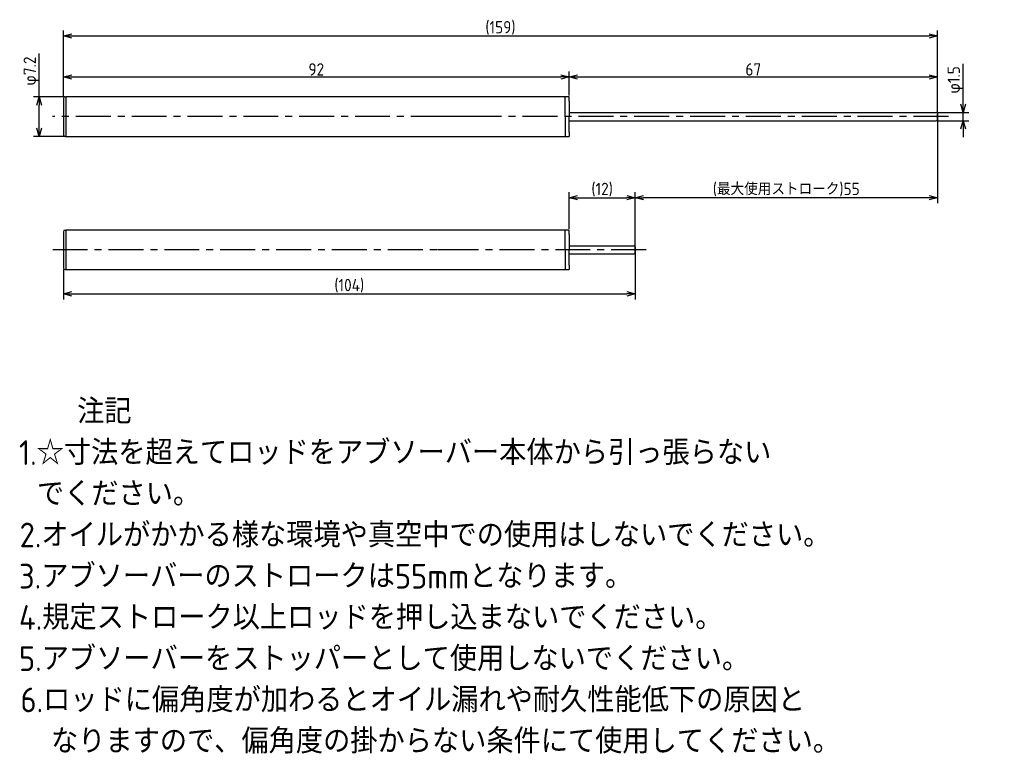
# Model space of a CAD drawing. Extents: x 92 to 271, y 84 to 218.
import ezdxf

# ---------------------------------------------------------------- set-up
doc = ezdxf.new("R2010")
doc.units = 0
doc.header["$LTSCALE"] = 0.2
doc.header["$MEASUREMENT"] = 0
doc.linetypes.add('CENTER', pattern=[50.8, 31.75, -6.35, 6.35, -6.35])
doc.layers.get('0').update_dxf_attribs({"linetype": 'CONTINUOUS'})
doc.layers.get('DEFPOINTS').update_dxf_attribs({"linetype": 'CONTINUOUS'})
for name, color, linetype in [('18-0-CON', 3, 'CONTINUOUS'), ('18-2-CEN', 1, 'CENTER'), ('35-0-CON', 7, 'CONTINUOUS')]:
    doc.layers.add(name, color=color, linetype=linetype)
doc.styles.add('DIMENSION', font='isocp.shx', dxfattribs={"bigfont": 'bigfont.shx'})
doc.styles.get("Standard").update_dxf_attribs({"font": 'isocp.shx', "bigfont": 'bigfont.shx'})
doc.dimstyles.new('外形図_部品図', dxfattribs={"dimscale": 0, "dimtxt": 4.5, "dimasz": 3, "dimexe": 2, "dimexo": 0.5, "dimgap": 0.5, "dimtad": 1, "dimdsep": 46, "dimtxsty": 'STANDARD', "dimcen": 2.5, "dimclrd": 161, "dimclre": 161, "dimclrt": 161, "dimadec": 0, "dimazin": 0, "dimtm": 1e-09, "dimtfac": 0.6, "dimtmove": 2, "dimatfit": 3, "dimfxl": 1, "dimtolj": 1, "dimarcsym": 0})

# ---------------------------------------------------------------- blocks, each defined once
blk = doc.blocks.new('_OPEN30')
at = {"color": 0, "linetype": 'ByBlock'}
for p, q in [((-1, 0.27), (0, 0)), ((0, 0), (-1, -0.27)), ((0, 0), (-1, 0))]:
    blk.add_line(p, q, dxfattribs=at)
blk = doc.blocks.new('*D232')
at = {"layer": '18-0-CON', "color": 161, "lineweight": -2}
for p, q in [((95.58, 203.6), (95.58, 211.47)), ((100.25, 203.6), (94.58, 203.6)), ((95.58, 197.9), (95.58, 202.1)), ((100.25, 196.4), (94.58, 196.4))]:
    blk.add_line(p, q, dxfattribs=at)
at = {"layer": 'DEFPOINTS', "color": 0}
for p in [(100.5, 203.6), (95.58, 196.4), (100.5, 196.4)]:
    blk.add_point(p, dxfattribs=at)
at = {"layer": '18-0-CON', "color": 161, "lineweight": -2, "xscale": 1.499999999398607, "yscale": 1.499999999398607, "zscale": 1.499999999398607}
for p, rotation in [((95.58, 203.6), 90), ((95.58, 196.4), 270)]:
    blk.add_blockref('_OPEN30', p, dxfattribs=dict(at, rotation=rotation))
at = {"layer": '18-0-CON', "color": 161, "insert": (94.21, 208.29), "char_height": 2.25, "attachment_point": 5, "rotation": 90, "style": 'DIMENSION'}
blk.add_mtext('\\A2;φ7.2', dxfattribs=at)
blk = doc.blocks.new('*D231')
at = {"layer": '18-0-CON', "color": 161, "lineweight": -2}
for p, q in [((100, 203.55), (100, 208.22)), ((192, 203.85), (192, 208.22)), ((101.5, 207.22), (190.5, 207.22))]:
    blk.add_line(p, q, dxfattribs=at)
at = {"layer": 'DEFPOINTS', "color": 0}
for p in [(192, 207.22), (100, 203.3), (192, 203.6)]:
    blk.add_point(p, dxfattribs=at)
at = {"layer": '18-0-CON', "color": 161, "lineweight": -2, "xscale": 1.499999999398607, "yscale": 1.499999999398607, "zscale": 1.499999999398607, "rotation": 180}
blk.add_blockref('_OPEN30', (100, 207.22), dxfattribs=at)
at = {"layer": '18-0-CON', "color": 161, "lineweight": -2, "xscale": 1.499999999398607, "yscale": 1.499999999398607, "zscale": 1.499999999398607}
blk.add_blockref('_OPEN30', (192, 207.22), dxfattribs=at)
at = {"layer": '18-0-CON', "color": 161, "insert": (146, 208.59), "char_height": 2.25, "attachment_point": 5, "style": 'DIMENSION'}
blk.add_mtext('\\A1;92', dxfattribs=at)
blk = doc.blocks.new('*D230')
at = {"layer": '18-0-CON', "color": 161, "lineweight": -2}
for p, q in [((192, 203.85), (192, 208.22)), ((259, 200.25), (259, 208.22)), ((193.5, 207.22), (257.5, 207.22))]:
    blk.add_line(p, q, dxfattribs=at)
at = {"layer": 'DEFPOINTS', "color": 0}
for p in [(259, 207.22), (192, 203.6), (259, 200)]:
    blk.add_point(p, dxfattribs=at)
at = {"layer": '18-0-CON', "color": 161, "lineweight": -2, "xscale": 1.499999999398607, "yscale": 1.499999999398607, "zscale": 1.499999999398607, "rotation": 180}
blk.add_blockref('_OPEN30', (192, 207.22), dxfattribs=at)
at = {"layer": '18-0-CON', "color": 161, "lineweight": -2, "xscale": 1.499999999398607, "yscale": 1.499999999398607, "zscale": 1.499999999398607}
blk.add_blockref('_OPEN30', (259, 207.22), dxfattribs=at)
at = {"layer": '18-0-CON', "color": 161, "insert": (225.5, 208.59), "char_height": 2.25, "attachment_point": 5, "style": 'DIMENSION'}
blk.add_mtext('\\A1;67', dxfattribs=at)
blk = doc.blocks.new('*D229')
at = {"layer": '18-0-CON', "color": 161, "lineweight": -2}
for p, q in [((263.69, 202.25), (263.69, 209.63)), ((259.05, 200.75), (264.69, 200.75)), ((263.69, 199.25), (263.69, 200.75)), ((259.05, 199.25), (264.69, 199.25)), ((263.69, 197.75), (263.69, 196.25))]:
    blk.add_line(p, q, dxfattribs=at)
at = {"layer": 'DEFPOINTS', "color": 0}
for p in [(258.8, 200.75), (258.8, 199.25), (263.69, 199.25)]:
    blk.add_point(p, dxfattribs=at)
at = {"layer": '18-0-CON', "color": 161, "lineweight": -2, "xscale": 1.499999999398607, "yscale": 1.499999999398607, "zscale": 1.499999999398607}
for p, rotation in [((263.69, 200.75), 270), ((263.69, 199.25), 90)]:
    blk.add_blockref('_OPEN30', p, dxfattribs=dict(at, rotation=rotation))
at = {"layer": '18-0-CON', "color": 161, "insert": (262.31, 206.69), "char_height": 2.25, "attachment_point": 5, "rotation": 90, "style": 'DIMENSION'}
blk.add_mtext('\\A1;φ1.5', dxfattribs=at)
blk = doc.blocks.new('*D228')
at = {"layer": '18-0-CON', "color": 161, "lineweight": -2}
for p, q in [((100, 206.3), (100, 215.68)), ((259, 200.25), (259, 215.68)), ((101.5, 214.68), (257.5, 214.68))]:
    blk.add_line(p, q, dxfattribs=at)
at = {"layer": 'DEFPOINTS', "color": 0}
for p in [(259, 214.68), (100, 206.05), (259, 200)]:
    blk.add_point(p, dxfattribs=at)
at = {"layer": '18-0-CON', "color": 161, "lineweight": -2, "xscale": 1.499999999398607, "yscale": 1.499999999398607, "zscale": 1.499999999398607, "rotation": 180}
blk.add_blockref('_OPEN30', (100, 214.68), dxfattribs=at)
at = {"layer": '18-0-CON', "color": 161, "lineweight": -2, "xscale": 1.499999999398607, "yscale": 1.499999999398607, "zscale": 1.499999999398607}
blk.add_blockref('_OPEN30', (259, 214.68), dxfattribs=at)
at = {"layer": '18-0-CON', "color": 161, "insert": (179.5, 216.16), "char_height": 2.25, "attachment_point": 5, "style": 'DIMENSION'}
blk.add_mtext('\\A1;(159)', dxfattribs=at)
blk = doc.blocks.new('*U185')
at = {"layer": '18-0-CON'}
for s, p in [('\u3000\u3000注記', (14.68, 121.86)), ('1.☆寸法を超えてロッドをアブソーバー本体から引っ張らない', (14, 114.36)), (' でください。', (14.68, 106.86)), ('2.オイルがかかる様な環境や真空中での使用はしないでください。', (14.12, 99.36)), ('3.アブソーバーのストロークは55mmとなります。', (14, 91.86)), ('4.規定ストローク以上ロッドを押し込まないでください。', (14, 84.36)), ('5.アブソーバーをストッパーとして使用しないでください。', (14, 76.86)), ('6.ロッドに偏角度が加わるとオイル漏れや耐久性能低下の原因と', (14.27, 69.36)), ('  なりますので、偏角度の掛からない条件にて使用してください。', (14.68, 61.86))]:
    blk.add_text(s, height=4.5, dxfattribs=at).set_placement(p)
blk = doc.blocks.new('*D234')
at = {"layer": '18-0-CON', "color": 161, "lineweight": -2}
for p, q in [((259, 199.75), (259, 184.24)), ((204, 176.01), (204, 186.24)), ((257.5, 185.24), (205.5, 185.24))]:
    blk.add_line(p, q, dxfattribs=at)
at = {"layer": 'DEFPOINTS', "color": 0}
for p in [(259, 200), (204, 185.24), (204, 175.76)]:
    blk.add_point(p, dxfattribs=at)
at = {"layer": '18-0-CON', "color": 161, "lineweight": -2, "xscale": 1.500000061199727, "yscale": 1.500000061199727, "zscale": 1.500000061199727, "rotation": 180}
blk.add_blockref('_OPEN30', (204, 185.24), dxfattribs=at)
at = {"layer": '18-0-CON', "color": 161, "lineweight": -2, "xscale": 1.500000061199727, "yscale": 1.500000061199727, "zscale": 1.500000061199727}
blk.add_blockref('_OPEN30', (259, 185.24), dxfattribs=at)
at = {"layer": '18-0-CON', "color": 161, "insert": (231.5, 186.73), "char_height": 2.25, "attachment_point": 5, "style": 'DIMENSION'}
blk.add_mtext('\\A1;(最大使用ストローク)55', dxfattribs=at)
blk = doc.blocks.new('*D233')
at = {"layer": '18-0-CON', "color": 161, "lineweight": -2}
for p, q in [((192, 179.61), (192, 186.24)), ((193.5, 185.24), (202.5, 185.24)), ((204, 176.01), (204, 186.24))]:
    blk.add_line(p, q, dxfattribs=at)
at = {"layer": 'DEFPOINTS', "color": 0}
for p in [(204, 185.24), (192, 179.36), (204, 175.76)]:
    blk.add_point(p, dxfattribs=at)
at = {"layer": '18-0-CON', "color": 161, "lineweight": -2, "xscale": 1.500000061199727, "yscale": 1.500000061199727, "zscale": 1.500000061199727, "rotation": 180}
blk.add_blockref('_OPEN30', (192, 185.24), dxfattribs=at)
at = {"layer": '18-0-CON', "color": 161, "lineweight": -2, "xscale": 1.500000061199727, "yscale": 1.500000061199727, "zscale": 1.500000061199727}
blk.add_blockref('_OPEN30', (204, 185.24), dxfattribs=at)
at = {"layer": '18-0-CON', "color": 161, "insert": (198, 186.73), "char_height": 2.25, "attachment_point": 5, "style": 'DIMENSION'}
blk.add_mtext('\\A1;(12)', dxfattribs=at)
blk = doc.blocks.new('*D235')
at = {"layer": '18-0-CON', "color": 161, "lineweight": -2}
for p, q in [((204, 175.51), (204, 166.75)), ((100, 172.21), (100, 166.75)), ((101.5, 167.75), (202.5, 167.75))]:
    blk.add_line(p, q, dxfattribs=at)
at = {"layer": 'DEFPOINTS', "color": 0}
for p in [(204, 175.76), (100, 172.46), (204, 167.75)]:
    blk.add_point(p, dxfattribs=at)
at = {"layer": '18-0-CON', "color": 161, "lineweight": -2, "xscale": 1.500000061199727, "yscale": 1.500000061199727, "zscale": 1.500000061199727, "rotation": 180}
blk.add_blockref('_OPEN30', (100, 167.75), dxfattribs=at)
at = {"layer": '18-0-CON', "color": 161, "lineweight": -2, "xscale": 1.500000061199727, "yscale": 1.500000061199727, "zscale": 1.500000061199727}
blk.add_blockref('_OPEN30', (204, 167.75), dxfattribs=at)
at = {"layer": '18-0-CON', "color": 161, "insert": (152, 169.24), "char_height": 2.25, "attachment_point": 5, "style": 'DIMENSION'}
blk.add_mtext('\\A1;(104)', dxfattribs=at)

msp = doc.modelspace()

# ---------------------------------------------------------------- linework, layer by layer
at = {"layer": '18-2-CEN'}
for p, q in [((261.00005, 200), (98.00145, 200)), ((174.40005, 200), (166.90005, 200)), ((206.00005, 175.75896), (98.00145, 175.75896)), ((174.40005, 175.75896), (166.90005, 175.75896))]:
    msp.add_line(p, q, dxfattribs=at)
at = {"layer": '35-0-CON'}
for p, q in [((100, 203.3), (100, 196.7)), ((100.3, 203.6), (100.5, 203.6)), ((192.00005, 203.6), (100.5, 203.6)), ((100.5, 196.4), (100.5, 203.6)), ((191.30005, 200), (191.30005, 203.6)), ((192.00005, 202.8), (192.00005, 203.6)), ((192.00005, 202.8), (192.00005, 200)), ((192.00005, 200.75), (258.80005, 200.75)), ((191.30005, 200), (191.30005, 196.4)), ((192.00005, 197.2), (192.00005, 200)), ((192.00005, 199.25), (258.80005, 199.25)), ((259.00005, 199.45), (259.00005, 200.55)), ((259.00005, 200.55), (259.00005, 199.45)), ((259.00005, 199.45), (259.00005, 200.55)), ((192.00005, 197.2), (192.00005, 196.4)), ((100.3, 196.4), (100.5, 196.4)), ((100.50005, 196.4), (192.00005, 196.4)), ((100.3, 179.35896), (100.5, 179.35896)), ((192.00005, 179.35896), (100.5, 179.35896)), ((100.5, 172.15896), (100.5, 179.35896)), ((191.30005, 175.75896), (191.30005, 179.35896)), ((192.00005, 178.55896), (192.00005, 179.35896)), ((100, 179.05896), (100, 172.45896)), ((192.00005, 178.55896), (192.00005, 175.75896)), ((191.30005, 175.75896), (191.30005, 172.15896)), ((192.00005, 176.50896), (203.80005, 176.50896)), ((192.00005, 172.95896), (192.00005, 175.75896)), ((204.00005, 175.20896), (204.00005, 176.30896)), ((204.00005, 176.30896), (204.00005, 175.20896)), ((204.00005, 175.20896), (204.00005, 176.30896)), ((192.00005, 175.00896), (203.80005, 175.00896)), ((100.3, 172.15896), (100.5, 172.15896)), ((100.50005, 172.15896), (192.00005, 172.15896)), ((192.00005, 172.95896), (192.00005, 172.15896))]:
    msp.add_line(p, q, dxfattribs=at)
for centre, radius, start, end in [((100.3, 203.3), 0.3, 90, 180), ((258.80005, 200.55), 0.2, 0, 90), ((258.80005, 200.55), 0.2, 0, 90), ((258.80005, 200.55), 0.2, 0, 90), ((258.80005, 199.45), 0.2, 270, 0), ((258.80005, 199.45), 0.2, 270, 0), ((258.80005, 199.45), 0.2, 270, 0), ((100.3, 196.7), 0.3, 180, 270), ((100.3, 179.05896), 0.3, 90, 180), ((203.80005, 176.30896), 0.2, 0, 90), ((203.80005, 176.30896), 0.2, 0, 90), ((203.80005, 176.30896), 0.2, 0, 90), ((203.80005, 175.20896), 0.2, 270, 0), ((203.80005, 175.20896), 0.2, 270, 0), ((203.80005, 175.20896), 0.2, 270, 0), ((100.3, 172.45896), 0.3, 180, 270)]:
    msp.add_arc(centre, radius, start, end, dxfattribs=at)

# ---------------------------------------------------------------- block references
at = {"layer": '18-0-CON'}
msp.add_blockref('*U185', (77.91252, 22.26315), dxfattribs=at)

# ---------------------------------------------------------------- dimensions: what is measured, and where the dimension line sits
for base, p1, p2, override, picture, middle in [((259.00005, 214.67515), (100, 206.05), (259.00005, 200), {"dimscale": 0.5, "dimtad": 3, "dimpost": '(<>)', "dimtxsty": 'DIMENSION', "dimblk1": 'OPEN30', "dimblk2": 'OPEN30', "dimsah": 1}, '*D228', (179.50003, 216.16319)), ((192.00005, 207.21523), (100, 203.3), (192.00005, 203.6), {"dimscale": 0.5, "dimtad": 3, "dimtxsty": 'DIMENSION', "dimblk1": 'OPEN30', "dimblk2": 'OPEN30', "dimsah": 1}, '*D231', (146.00003, 208.591)), ((259.00005, 207.21523), (192.00005, 203.6), (259.00005, 200), {"dimscale": 0.5, "dimtad": 3, "dimpost": '<>', "dimtxsty": 'DIMENSION', "dimblk1": 'OPEN30', "dimblk2": 'OPEN30', "dimsah": 1}, '*D230', (225.50005, 208.59023)), ((204.00005, 185.24068), (192.00005, 179.35896), (204.00005, 175.75896), {"dimscale": 0.5, "dimtad": 3, "dimdec": 4, "dimpost": '(<>)', "dimtxsty": 'DIMENSION', "dimblk": 'OPEN30', "dimtdec": 4, "dimtmove": 0, "dimtzin": 0}, '*D233', (198.00005, 186.72818)), ((204.00005, 167.75372), (100, 172.45896), (204.00005, 175.75896), {"dimscale": 0.5, "dimtad": 3, "dimdec": 1, "dimpost": '(<>)', "dimtxsty": 'DIMENSION', "dimblk": 'OPEN30', "dimtdec": 4, "dimtmove": 0, "dimtzin": 0}, '*D235', (152.00003, 169.24122))]:
    dim = msp.add_linear_dim(base=base, p1=p1, p2=p2, dimstyle='外形図_部品図', override=override, dxfattribs=at)
    dim.commit()
    dim.dimension.update_dxf_attribs({"geometry": picture, "text_midpoint": middle})
for base, p1, p2, override, picture, middle in [((95.58335, 196.4), (100.5, 203.6), (100.50005, 196.4), {"dimscale": 0.5, "dimtad": 3, "dimpost": 'φ<>', "dimtxsty": 'DIMENSION', "dimblk1": 'OPEN30', "dimblk2": 'OPEN30', "dimsah": 1, "dimtp": 0.1, "dimtm": 0.3, "dimtmove": 0, "dimtolj": 2}, '*D232', (95.58335, 208.28632)), ((263.68911, 199.25), (258.80005, 200.75), (258.80005, 199.25), {"dimscale": 0.5, "dimtad": 3, "dimpost": 'φ<>', "dimtxsty": 'DIMENSION', "dimblk1": 'OPEN30', "dimblk2": 'OPEN30', "dimsah": 1, "dimtm": 0.05, "dimtmove": 0}, '*D229', (263.68911, 206.69035))]:
    dim = msp.add_linear_dim(base=base, p1=p1, p2=p2, angle=90, dimstyle='外形図_部品図', override=override, dxfattribs=at)
    dim.commit()
    dim.dimension.update_dxf_attribs({"geometry": picture, "text_midpoint": middle, "dimtype": 160})
dim = msp.add_linear_dim(base=(204.00005, 185.24068), p1=(259.00005, 200), p2=(204.00005, 175.75896), dimstyle='外形図_部品図', override={"dimscale": 0.5, "dimtad": 3, "dimdec": 4, "dimpost": '(最大使用ストローク)<>', "dimtxsty": 'DIMENSION', "dimblk": 'OPEN30', "dimtdec": 4, "dimtmove": 0, "dimtzin": 0}, dxfattribs=at)
dim.commit()
dim.dimension.update_dxf_attribs({"geometry": '*D234', "text_midpoint": (231.50005, 185.24068), "dimtype": 160})

doc.saveas('drawing.dxf')
